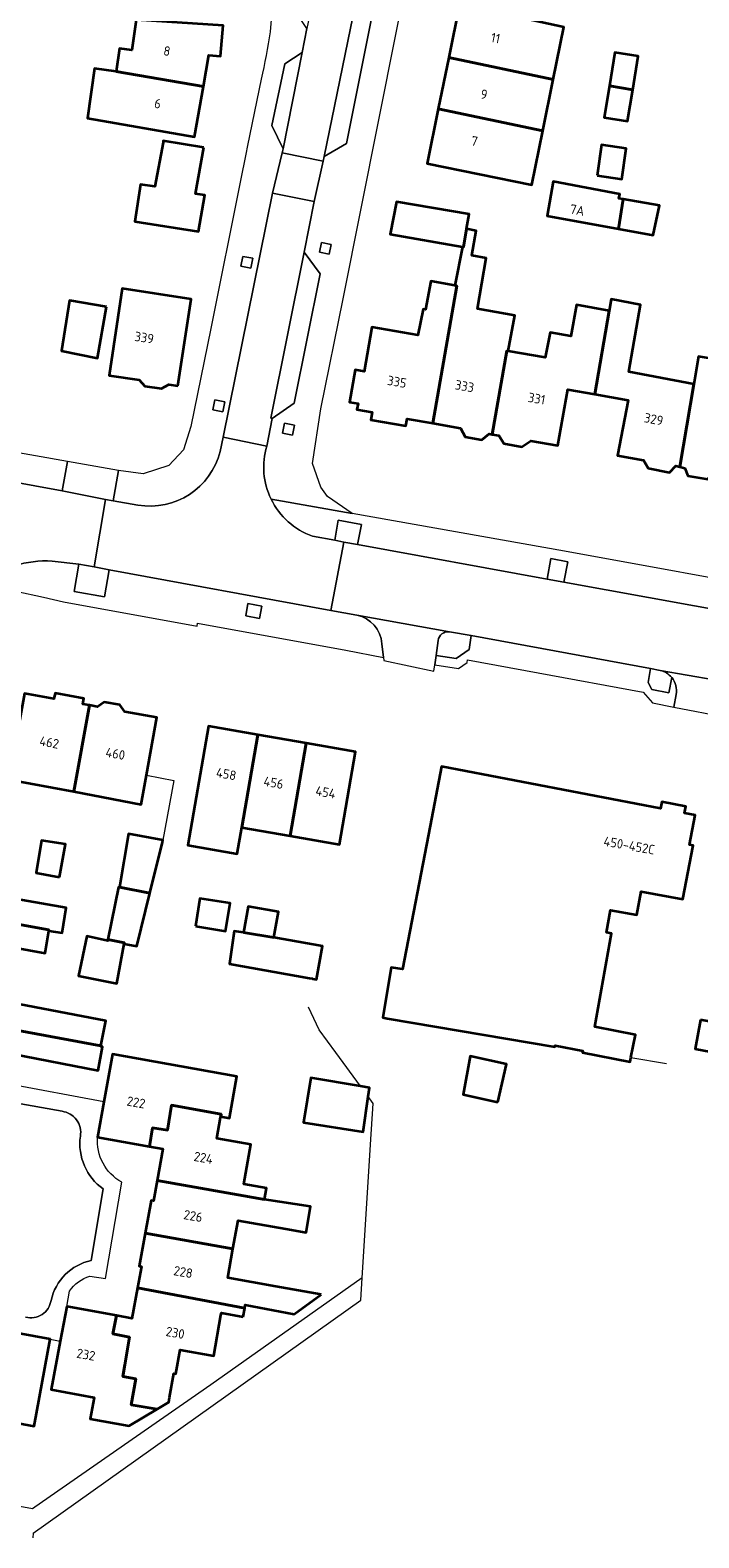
# Model space of a CAD drawing. Extents: x 151587 to 155483, y 462503 to 464608.
# Tile 57 of 236: x 153089 to 153153, y 463255 to 463398. Entities that reach past the tile are written whole.
import ezdxf
from ezdxf.enums import TextEntityAlignment as Align

# ---------------------------------------------------------------- set-up
doc = ezdxf.new("R2010")
doc.units = 0
doc.header["$LTSCALE"] = 0.5
for name, color, linetype, lineweight in [('B-RO-GR-GROENVOORZIENING-GV', 251, 'CONTINUOUS', 18), ('B-RO-IE-TERREINAFSCHEIDING_KUNSTMATIG_HEKWERK-G', 251, 'IE-TERREINAFSCHEIDING-KUNSTMATIG', 18), ('B-RO-IE-TERREINAFSCHEIDING_KUNSTMATIG_MUUR-G', 251, 'IE-TERREINAFSCHEIDING-KUNSTMATIG-DICHT', 18), ('B-RO-OG-BEBOUWING-GV', 6, 'CONTINUOUS', 35), ('B-RO-OG-BEBOUWING-T18', 1, 'CONTINUOUS', 18), ('B-RO-VH-VERHARDING_BETONSTRAATSTEEN-GV', 251, 'CONTINUOUS', 18), ('B-RO-VH-VERHARDING_STRAATBAKSTEEN-GV', 251, 'CONTINUOUS', 18), ('B-RO-VH-VERHARDING_TEGEL-GV', 251, 'CONTINUOUS', 18)]:
    doc.layers.add(name, color=color, linetype=linetype, lineweight=lineweight)
doc.styles.add('NLCS-ISO-M200-T18', font='NLCS-ISO.ttf', dxfattribs={"height": 0.36})
doc.linetypes.add('IE-TERREINAFSCHEIDING-KUNSTMATIG', pattern='A,4,[82,NLCS.SHX,S=0.75,R=90,X=0,Y=0],4,-2', length=10)
doc.linetypes.add('IE-TERREINAFSCHEIDING-KUNSTMATIG-DICHT', pattern='A,8,-1,[82,NLCS.SHX,S=0.75,R=90,X=0,Y=0],-1', length=10)

msp = doc.modelspace()

# ---------------------------------------------------------------- linework, layer by layer
at = {"layer": 'B-RO-GR-GROENVOORZIENING-GV', "flags": 128}
for points in [[(153117.288, 463377.117), (153117.475, 463378.059), (153116.533, 463378.246), (153116.346, 463377.304)], [(153109.802, 463375.791), (153109.988, 463376.733), (153109.046, 463376.92), (153108.86, 463375.978)], [(153107.146, 463362.114), (153107.332, 463363.056), (153106.39, 463363.243), (153106.204, 463362.301)], [(153113.778, 463359.894), (153113.965, 463360.836), (153113.023, 463361.022), (153112.836, 463360.081)], [(153092.355, 463357.39), (153091.852, 463354.586), (153095.973, 463353.775), (153096.702, 463353.648), (153097.2, 463356.517)], [(153118.659, 463349.717), (153119.962, 463349.47), (153120.353, 463351.399), (153118.144, 463351.813), (153117.803, 463349.879)], [(153094.885, 463347.351), (153093.416, 463347.604), (153092.991, 463345.016), (153095.885, 463344.495), (153096.328, 463347.058)], [(153138.043, 463346.171), (153139.636, 463345.899), (153140.017, 463347.839), (153138.389, 463348.135)], [(153109.321, 463342.694), (153110.643, 463342.446), (153110.864, 463343.619), (153109.541, 463343.868)]]:
    msp.add_lwpolyline(points, close=True, dxfattribs=at)
for points in [[(153127.459, 463338.898), (153129.363, 463338.612), (153130.609, 463339.473), (153130.813, 463340.81), (153128.745, 463341.173)], [(153127.663, 463340.335), (153127.459, 463338.898)], [(153148.831, 463337.497), (153147.91, 463337.666), (153147.675, 463336.35), (153148.013, 463335.667), (153149.639, 463335.355), (153149.912, 463336.821)]]:
    msp.add_lwpolyline(points, dxfattribs=at)
at = {"layer": 'B-RO-GR-GROENVOORZIENING-GV'}
for points in [[(153128.745, 463341.173, 0.4229694), (153127.663, 463340.335)], [(153149.912, 463336.821, 0.162371), (153148.831, 463337.497)]]:
    msp.add_lwpolyline(points, format="xyb", dxfattribs=at)
at = {"layer": 'B-RO-IE-TERREINAFSCHEIDING_KUNSTMATIG_HEKWERK-G', "flags": 128}
for points in [[(153116.33, 463303.275), (153115.314, 463305.416)], [(153117.914, 463301.111), (153116.33, 463303.275)], [(153120.262, 463297.906), (153117.914, 463301.111)], [(153146.024, 463300.623), (153149.411, 463300.061)], [(153121.227, 463292.346), (153121.475, 463296.248), (153120.993, 463296.907)], [(153120.546, 463281.639), (153121.227, 463292.346)], [(153120.42, 463279.656), (153120.546, 463281.639)], [(153120.42, 463279.656), (153105.994, 463269.473)], [(153120.285, 463277.536), (153120.42, 463279.656)], [(153089.019, 463257.666), (153000, 463273.989)], [(153105.994, 463269.473), (153089.22, 463257.806)], [(153089.22, 463257.806), (153089.019, 463257.666)]]:
    msp.add_lwpolyline(points, dxfattribs=at)
at = {"layer": 'B-RO-IE-TERREINAFSCHEIDING_KUNSTMATIG_MUUR-G', "flags": 128}
for points in [[(153099.858, 463327.503), (153102.484, 463327.024), (153101.42, 463321.335)], [(153089.058, 463255.343), (153120.285, 463277.536)], [(153089.058, 463255.343), (153089.029, 463254.895)]]:
    msp.add_lwpolyline(points, dxfattribs=at)
at = {"layer": 'B-RO-OG-BEBOUWING-GV', "flags": 128}
for points in [[(153129.704, 463400.898), (153128.67, 463395.861), (153138.622, 463393.772), (153139.633, 463398.733)], [(153096.974, 463394.514), (153105.289, 463393.098), (153105.818, 463396.092), (153106.929, 463395.996), (153107.178, 463398.888), (153098.88, 463399.45), (153098.472, 463396.556), (153097.285, 463396.723)], [(153137.624, 463388.876), (153138.622, 463393.772), (153128.67, 463395.861), (153127.665, 463390.961)], [(153146.199, 463392.788), (153146.725, 463395.973), (153144.51, 463396.339), (153143.986, 463393.165)], [(153105.289, 463393.098), (153096.974, 463394.514), (153094.923, 463394.806), (153094.251, 463390.092), (153104.439, 463388.291)], [(153143.986, 463393.165), (153143.489, 463390.157), (153145.704, 463389.791), (153146.199, 463392.788)], [(153127.665, 463390.961), (153126.599, 463385.769), (153136.573, 463383.722), (153137.624, 463388.876)], [(153105.34, 463387.286), (153101.475, 463387.909), (153101.449, 463387.77), (153100.664, 463383.558), (153099.285, 463383.774), (153098.771, 463380.234), (153104.811, 463379.273), (153105.42, 463382.746), (153104.555, 463382.881)], [(153142.803, 463384.614), (153145.162, 463384.273), (153145.584, 463387.198), (153143.226, 463387.539)], [(153145.289, 463382.366), (153144.876, 463382.439), (153144.984, 463382.844), (153138.633, 463384.034), (153138.038, 463380.791), (153144.834, 463379.536)], [(153129.968, 463377.816), (153130.077, 463377.799), (153130.347, 463379.545), (153130.618, 463380.951), (153123.699, 463382.114), (153123.104, 463379.033)], [(153144.834, 463379.536), (153148.14, 463378.929), (153148.741, 463381.762), (153145.289, 463382.366)], [(153127.152, 463361.03), (153129.784, 463360.57), (153130.245, 463359.745), (153131.827, 463359.444), (153132.532, 463360.021), (153132.82, 463359.97), (153134.217, 463367.93), (153134.346, 463367.907), (153134.967, 463371.274), (153131.4, 463371.924), (153132.238, 463376.761), (153130.86, 463377.005), (153131.293, 463379.356), (153130.347, 463379.545), (153130.077, 463377.799), (153129.968, 463377.816), (153129.265, 463374.14), (153129.445, 463374.108)], [(153129.265, 463374.14), (153126.968, 463374.546), (153126.454, 463371.87), (153126.238, 463371.897), (153125.714, 463369.416), (153121.357, 463370.177), (153120.622, 463365.969), (153119.764, 463366.119), (153119.227, 463363.043), (153120.027, 463362.903), (153119.925, 463362.325), (153121.387, 463362.07), (153121.261, 463361.351), (153124.596, 463360.768), (153124.716, 463361.455), (153127.152, 463361.03), (153129.445, 463374.108)], [(153102.869, 463364.588), (153104.129, 463372.847), (153097.566, 463373.848), (153096.306, 463365.589), (153099.181, 463365.15), (153099.719, 463364.562), (153101.303, 463364.321), (153101.997, 463364.721)], [(153143.962, 463371.747), (153142.585, 463363.788), (153145.76, 463363.239), (153144.757, 463357.969), (153147.219, 463357.501), (153147.679, 463356.735), (153149.709, 463356.353), (153150.294, 463356.958), (153150.676, 463356.873), (153152.024, 463364.758), (153145.827, 463365.935), (153146.933, 463372.31), (153144.156, 463372.843)], [(153156.261, 463355.869), (153157.579, 463363.702), (153157.964, 463365.997), (153158.446, 463368.86), (153159.239, 463373.577), (153157.051, 463374.005), (153155.901, 463366.8), (153152.475, 463367.394), (153152.024, 463364.758), (153150.676, 463356.873), (153151.161, 463356.764), (153151.441, 463356.025), (153153.351, 463355.7), (153153.817, 463356.333)], [(153096.067, 463372.099), (153092.526, 463372.721), (153091.769, 463367.91), (153095.188, 463367.234)], [(153142.585, 463363.788), (153143.962, 463371.747), (153140.833, 463372.304), (153140.319, 463369.304), (153138.346, 463369.656), (153137.847, 463367.296), (153134.346, 463367.907), (153134.217, 463367.93), (153132.82, 463359.97), (153133.457, 463359.858), (153133.917, 463359.092), (153135.648, 463358.794), (153136.502, 463359.344), (153139.078, 463358.894), (153140.011, 463364.233)], [(153086.768, 463327.119), (153092.948, 463325.95), (153094.45, 463334.173), (153093.808, 463334.29), (153093.906, 463334.826), (153091.154, 463335.333), (153091.055, 463334.793), (153088.263, 463335.303)], [(153094.45, 463334.173), (153092.948, 463325.95), (153099.353, 463324.738), (153099.858, 463327.503), (153100.862, 463333.002), (153097.799, 463333.561), (153097.336, 463334.214), (153095.831, 463334.48), (153095.211, 463334.034)], [(153110.469, 463331.363), (153105.768, 463332.175), (153103.808, 463320.856), (153108.515, 463320.041), (153108.945, 463322.535)], [(153115.088, 463330.566), (153110.469, 463331.363), (153108.945, 463322.535), (153113.564, 463321.738)], [(153113.564, 463321.738), (153118.265, 463320.926), (153119.788, 463329.755), (153115.088, 463330.566)], [(153122.818, 463304.363), (153138.772, 463301.641), (153138.807, 463301.785), (153141.458, 463301.276), (153141.427, 463301.114), (153145.946, 463300.228), (153146.024, 463300.623), (153146.45, 463302.798), (153142.591, 463303.555), (153144.182, 463312.443), (153143.713, 463312.527), (153144.095, 463314.662), (153146.601, 463314.204), (153147.008, 463316.43), (153150.96, 463315.723), (153151.945, 463320.819), (153151.603, 463320.885), (153152.146, 463323.719), (153151.148, 463323.911), (153151.268, 463324.538), (153148.982, 463324.978), (153148.861, 463324.349), (153127.971, 463328.356), (153126.887, 463322.701), (153124.268, 463309.048), (153123.199, 463309.199), (153122.405, 463304.433)], [(153091.58, 463317.798), (153092.148, 463320.933), (153089.878, 463321.311), (153089.351, 463318.217)], [(153097.305, 463316.869), (153100.201, 463316.284), (153101.383, 463321.137), (153101.42, 463321.335), (153098.157, 463321.935)], [(153090.562, 463312.697), (153091.823, 463312.5), (153092.228, 463314.879), (153086.233, 463315.929), (153086.254, 463316.055), (153086.701, 463318.773), (153078.883, 463320.227), (153077.924, 463315.074), (153090.581, 463312.805)], [(153100.201, 463316.284), (153097.305, 463316.869), (153097.301, 463316.838), (153097.202, 463316.851), (153096.199, 463311.869), (153097.763, 463311.551), (153097.741, 463311.445), (153098.957, 463311.229)], [(153104.536, 463313.124), (153107.407, 463312.667), (153107.829, 463315.314), (153104.958, 463315.772)], [(153085.083, 463308.735), (153085.514, 463311.351), (153085.527, 463311.432), (153090.201, 463310.582), (153090.562, 463312.697), (153090.581, 463312.805), (153077.924, 463315.074), (153077.642, 463313.56), (153077.421, 463313.601), (153076.815, 463310.245)], [(153112.005, 463312.049), (153112.436, 463314.505), (153109.554, 463315.012), (153109.117, 463312.522)], [(153109.117, 463312.522), (153108.223, 463312.679), (153107.774, 463309.541), (153115.397, 463308.199), (153115.704, 463308.145), (153115.699, 463308.119), (153116.07, 463308.054), (153116.628, 463311.237), (153112.005, 463312.049)], [(153097.741, 463311.445), (153097.763, 463311.551), (153096.199, 463311.869), (153096.174, 463311.743), (153094.174, 463312.203), (153093.389, 463308.419), (153097.036, 463307.678)], [(153084.68, 463306.285), (153085.083, 463308.735), (153076.815, 463310.245), (153076.212, 463306.899), (153076.437, 463306.858), (153076.155, 463305.334), (153095.536, 463301.747), (153095.991, 463304.113)], [(153086.612, 463298.118), (153087.115, 463300.975), (153095.266, 463299.41), (153095.694, 463301.64), (153095.522, 463301.673), (153095.536, 463301.747), (153076.155, 463305.334), (153075.821, 463303.53), (153075.468, 463301.629), (153076.629, 463299.944), (153076.84, 463299.905)], [(153152.671, 463304.212), (153152.15, 463301.452), (153157.456, 463300.45), (153157.977, 463303.21)], [(153100.16, 463292.161), (153100.452, 463293.946), (153101.881, 463293.7), (153102.27, 463296.087), (153106.979, 463295.24), (153106.94, 463295.021), (153107.779, 463294.872), (153108.482, 463298.838), (153096.627, 463300.967), (153095.808, 463296.404), (153095.208, 463293.063)], [(153133.354, 463296.365), (153134.164, 463299.987), (153130.723, 463300.745), (153130.045, 463297.106)], [(153120.993, 463296.907), (153121.117, 463297.761), (153120.262, 463297.906), (153115.542, 463298.704), (153114.817, 463294.441), (153120.503, 463293.541)], [(153111.127, 463287.11), (153111.318, 463288.181), (153109.158, 463288.563), (153109.829, 463292.348), (153106.568, 463292.925), (153106.923, 463294.927), (153106.94, 463295.021), (153106.979, 463295.24), (153102.27, 463296.087), (153101.881, 463293.7), (153100.452, 463293.946), (153100.16, 463292.161), (153101.444, 463291.927), (153100.892, 463288.911)], [(153108.113, 463282.403), (153108.593, 463285.109), (153113.133, 463284.312), (153115.082, 463283.974), (153115.511, 463286.461), (153111.127, 463287.11), (153100.892, 463288.911), (153100.538, 463286.976), (153100.31, 463287.018), (153099.745, 463283.917)], [(153116.502, 463278.074), (153112.196, 463278.837), (153107.625, 463279.647), (153108.113, 463282.403), (153099.745, 463283.917), (153099.17, 463280.757), (153099.392, 463280.717), (153099.021, 463278.691), (153109.229, 463276.764), (153109.285, 463277.08), (153113.954, 463276.179)], [(153109.085, 463275.949), (153109.229, 463276.764), (153099.021, 463278.691), (153098.489, 463275.788), (153097.014, 463276.057), (153096.66, 463274.313), (153098.267, 463274.006), (153097.816, 463271.368), (153097.624, 463270.244), (153098.86, 463270.03), (153098.422, 463267.563), (153100.897, 463267.154), (153101.995, 463267.813), (153102.077, 463268.274), (153102.479, 463270.541), (153102.676, 463270.506), (153103.08, 463272.785), (153106.283, 463272.217), (153106.969, 463276.091), (153107.009, 463276.317)], [(153091.655, 463273.638), (153090.795, 463269.013), (153094.876, 463268.254), (153094.501, 463266.239), (153098.22, 463265.547), (153100.897, 463267.154), (153098.422, 463267.563), (153098.86, 463270.03), (153097.624, 463270.244), (153097.816, 463271.368), (153098.267, 463274.006), (153096.66, 463274.313), (153097.014, 463276.057), (153092.266, 463276.922)], [(153083.14, 463266.635), (153083.242, 463266.617), (153082.928, 463264.902), (153085.26, 463264.476), (153085.573, 463266.191), (153089.183, 463265.531), (153090.697, 463273.813), (153084.429, 463274.959), (153084.388, 463274.735), (153084.61, 463274.695)]]:
    msp.add_lwpolyline(points, close=True, dxfattribs=at)
at = {"layer": 'B-RO-VH-VERHARDING_BETONSTRAATSTEEN-GV', "flags": 128}
for points in [[(153120.032, 463402.223), (153116.786, 463386.425), (153118.938, 463387.652), (153121.38, 463399.897)], [(153112.904, 463387.164), (153114.714, 463396.333), (153113.065, 463395.262), (153111.825, 463389.377)], [(153111.849, 463361.483), (153113.953, 463362.942), (153116.429, 463375.255), (153114.906, 463377.315), (153111.729, 463361.507)]]:
    msp.add_lwpolyline(points, close=True, dxfattribs=at)
for points in [[(153128.745, 463341.173), (153119.919, 463342.751)], [(153122.295, 463340.025), (153122.465, 463338.715), (153122.5, 463338.441), (153127.25, 463337.433), (153127.333, 463338.015)], [(153127.333, 463338.015), (153127.459, 463338.898), (153127.663, 463340.335)]]:
    msp.add_lwpolyline(points, dxfattribs=at)
at = {"layer": 'B-RO-VH-VERHARDING_BETONSTRAATSTEEN-GV'}
for points in [[(153119.919, 463342.751, -0.342195), (153122.295, 463340.025)], [(153127.663, 463340.335, -0.4229694), (153128.745, 463341.173)]]:
    msp.add_lwpolyline(points, format="xyb", dxfattribs=at)
at = {"layer": 'B-RO-VH-VERHARDING_STRAATBAKSTEEN-GV', "flags": 128}
for points in [[(153116.786, 463386.425), (153120.032, 463402.223), (153120.526, 463404.735), (153123.296, 463418.652), (153123.598, 463420.116), (153125.441, 463429.106), (153125.508, 463429.431), (153121.876, 463430.195), (153115.151, 463398.631), (153114.714, 463396.333), (153112.904, 463387.164), (153112.806, 463386.765), (153116.69, 463385.977)], [(153115.862, 463382.134), (153116.69, 463385.977), (153112.806, 463386.765), (153111.864, 463382.929)], [(153111.864, 463382.929), (153107.184, 463359.714), (153111.332, 463358.842), (153111.849, 463361.483), (153111.729, 463361.507), (153114.906, 463377.315), (153115.862, 463382.134)]]:
    msp.add_lwpolyline(points, close=True, dxfattribs=at)
for points in [[(153090.881, 463347.904), (153093.416, 463347.604), (153094.885, 463347.351), (153095.973, 463353.775), (153091.852, 463354.586), (153081.38, 463356.503), (153076.851, 463357.295), (153074.095, 463357.793), (153066.779, 463359.143), (153064.281, 463359.598), (153056.623, 463360.994), (153054.487, 463361.379), (153046.892, 463362.776), (153044.816, 463363.133), (153041.152, 463363.824), (153032.647, 463365.382), (153029.614, 463365.938), (153018.171, 463368.058), (153015.843, 463368.466), (153007.785, 463369.963), (153006.014, 463370.285)], [(153111.332, 463358.842), (153107.184, 463359.714), (153106.878, 463358.336)], [(153099.049, 463353.24), (153096.702, 463353.648), (153095.973, 463353.775), (153094.885, 463347.351)], [(153094.885, 463347.351), (153096.328, 463347.058), (153117.436, 463343.19), (153118.659, 463349.717), (153117.803, 463349.879), (153115.685, 463350.279)], [(153160.145, 463342.193), (153139.636, 463345.899), (153138.043, 463346.171), (153119.962, 463349.47), (153118.659, 463349.717), (153117.436, 463343.19), (153119.919, 463342.751), (153128.745, 463341.173), (153130.813, 463340.81), (153147.91, 463337.666), (153148.831, 463337.497), (153159.122, 463335.691)], [(153159.122, 463335.691), (153148.831, 463337.497)], [(153150.344, 463335.198), (153150.113, 463333.994)], [(153150.113, 463333.994), (153155.09, 463333.047), (153155.175, 463333.339)], [(153091.827, 463295.508), (153077.874, 463297.985)], [(153094.593, 463281.302), (153095.751, 463288.125)]]:
    msp.add_lwpolyline(points, dxfattribs=at)
at = {"layer": 'B-RO-VH-VERHARDING_STRAATBAKSTEEN-GV'}
for points in [[(153111.74, 463353.81, -0.1871959), (153111.332, 463358.842)], [(153106.878, 463358.336, -0.3940125), (153099.049, 463353.24)], [(153115.685, 463350.279, -0.1971523), (153111.74, 463353.81)], [(153084.147, 463345.731, -0.1890066), (153090.881, 463347.904)], [(153148.831, 463337.497, -0.162371), (153149.912, 463336.821)], [(153149.912, 463336.821, -0.2182333), (153150.344, 463335.198)], [(153093.569, 463293.137, 0.4301167), (153091.827, 463295.508)], [(153095.751, 463288.125, -0.2797018), (153093.569, 463293.137)], [(153090.781, 463277.502, -0.2955856), (153094.593, 463281.302)], [(153088.351, 463275.902, 0.4377512), (153090.781, 463277.502)]]:
    msp.add_lwpolyline(points, format="xyb", dxfattribs=at)
at = {"layer": 'B-RO-VH-VERHARDING_TEGEL-GV', "flags": 128}
for points in [[(153125.796, 463430.321), (153125.578, 463429.763), (153125.508, 463429.431), (153125.441, 463429.106), (153126.756, 463426.985), (153125.747, 463421.521), (153123.598, 463420.116), (153123.296, 463418.652), (153124.703, 463416.384), (153122.674, 463406.14), (153120.526, 463404.735), (153120.032, 463402.223), (153121.38, 463399.897), (153118.938, 463387.652), (153116.786, 463386.425), (153116.69, 463385.977), (153115.862, 463382.134), (153114.906, 463377.315), (153116.429, 463375.255), (153113.953, 463362.942), (153111.849, 463361.483), (153111.332, 463358.842)], [(153111.74, 463353.81), (153119.468, 463352.434), (153117.123, 463354.054), (153116.486, 463354.926), (153115.695, 463357.181), (153116.479, 463362.386), (153118.605, 463372.876), (153128.747, 463423.725), (153129.513, 463427.027), (153130.232, 463429.323), (153132.149, 463431.122)], [(153112.904, 463387.164), (153111.825, 463389.377), (153113.065, 463395.262), (153114.714, 463396.333), (153115.151, 463398.631), (153113.9, 463400.455), (153111.839, 463400.65), (153111.667, 463398.289)], [(153110.806, 463393.8), (153109.509, 463387.48), (153109.337, 463386.642), (153108.825, 463384.147), (153105.987, 463370.04), (153104.107, 463360.719), (153103.382, 463358.497), (153101.991, 463357.015), (153099.563, 463356.21), (153097.2, 463356.517), (153096.702, 463353.648), (153099.049, 463353.24)], [(153106.878, 463358.336), (153107.184, 463359.714), (153111.864, 463382.929), (153112.806, 463386.765), (153112.904, 463387.164)], [(153162.018, 463344.789), (153139.7, 463348.833), (153119.468, 463352.434), (153111.74, 463353.81)], [(153115.685, 463350.279), (153117.803, 463349.879), (153118.144, 463351.813), (153120.353, 463351.399), (153119.962, 463349.47), (153138.043, 463346.171), (153138.389, 463348.135), (153140.017, 463347.839), (153139.636, 463345.899), (153160.145, 463342.193), (153161.624, 463341.98)], [(153119.919, 463342.751), (153117.436, 463343.19), (153096.328, 463347.058), (153095.885, 463344.495), (153092.991, 463345.016), (153093.416, 463347.604), (153090.881, 463347.904)], [(153087.43, 463345.024), (153090.05, 463344.46), (153091.966, 463344.036), (153104.69, 463341.693), (153104.743, 463341.988), (153118.875, 463339.414), (153122.465, 463338.715), (153122.295, 463340.025)], [(153149.912, 463336.821), (153149.639, 463335.355), (153148.013, 463335.667), (153147.675, 463336.35), (153147.91, 463337.666), (153130.813, 463340.81), (153130.609, 463339.473), (153129.363, 463338.612), (153127.459, 463338.898)], [(153127.459, 463338.898), (153127.333, 463338.015), (153129.602, 463337.669), (153130.438, 463338.259), (153130.471, 463338.505), (153137.206, 463337.271), (153147.195, 463335.427), (153148.08, 463334.391), (153150.113, 463333.994), (153150.344, 463335.198)], [(153095.208, 463293.063), (153095.808, 463296.404), (153086.612, 463298.118)], [(153077.874, 463297.985), (153091.827, 463295.508)], [(153094.481, 463279.824), (153095.957, 463279.592), (153097.512, 463288.758)], [(153095.751, 463288.125), (153094.593, 463281.302)], [(153043.347, 463287.339), (153043.081, 463285.879), (153042.486, 463282.611), (153043.485, 463282.428), (153049.736, 463281.285), (153049.696, 463281.062), (153055.344, 463280.036), (153061.198, 463278.973), (153063.925, 463278.478), (153063.966, 463278.704), (153067.093, 463278.134), (153070.225, 463277.563), (153070.184, 463277.339), (153072.905, 463276.84), (153078.758, 463275.767), (153084.388, 463274.735), (153084.429, 463274.959), (153090.697, 463273.813), (153091.655, 463273.638), (153092.266, 463276.922), (153092.537, 463278.381)]]:
    msp.add_lwpolyline(points, dxfattribs=at)
at = {"layer": 'B-RO-VH-VERHARDING_TEGEL-GV'}
for points in [[(153111.667, 463398.289, -0.0122708), (153110.806, 463393.8)], [(153111.332, 463358.842, 0.1871959), (153111.74, 463353.81)], [(153099.049, 463353.24, 0.3940125), (153106.878, 463358.336)], [(153111.74, 463353.81, 0.1971523), (153115.685, 463350.279)], [(153090.881, 463347.904, 0.1890066), (153084.147, 463345.731)], [(153122.295, 463340.025, 0.342195), (153119.919, 463342.751)], [(153150.344, 463335.198, 0.2182333), (153149.912, 463336.821)], [(153091.827, 463295.508, -0.4301167), (153093.569, 463293.137)], [(153093.569, 463293.137, 0.2797018), (153095.751, 463288.125)], [(153097.512, 463288.758, -0.2936621), (153095.208, 463293.063)], [(153094.593, 463281.302, 0.2955856), (153090.781, 463277.502)], [(153092.537, 463278.381, -0.1609258), (153094.481, 463279.824)], [(153090.781, 463277.502, -0.4377512), (153088.351, 463275.902)]]:
    msp.add_lwpolyline(points, format="xyb", dxfattribs=at)
at = {"layer": 'B-RO-VH-VERHARDING_TEGEL-GV', "flags": 128}
for points in [[(153117.288, 463377.117), (153116.346, 463377.304), (153116.533, 463378.246), (153117.475, 463378.059)], [(153109.802, 463375.791), (153108.86, 463375.978), (153109.046, 463376.92), (153109.988, 463376.733)], [(153092.355, 463357.39), (153074.005, 463360.629), (153049.262, 463365.161), (153041.653, 463366.555), (153041.152, 463363.824), (153044.816, 463363.133), (153045.146, 463365.054), (153047.222, 463364.697), (153046.892, 463362.776), (153054.487, 463361.379), (153054.833, 463363.298), (153056.969, 463362.913), (153056.623, 463360.994), (153064.281, 463359.598), (153064.631, 463361.517), (153067.128, 463361.062), (153066.779, 463359.143), (153074.095, 463357.793), (153074.441, 463359.745), (153077.23, 463359.233), (153076.851, 463357.295), (153081.38, 463356.503), (153091.852, 463354.586)], [(153107.146, 463362.114), (153106.204, 463362.301), (153106.39, 463363.243), (153107.332, 463363.056)], [(153113.778, 463359.894), (153112.836, 463360.081), (153113.023, 463361.022), (153113.965, 463360.836)], [(153109.321, 463342.694), (153109.541, 463343.868), (153110.864, 463343.619), (153110.643, 463342.446)]]:
    msp.add_lwpolyline(points, close=True, dxfattribs=at)

# ---------------------------------------------------------------- texts
at = {"layer": 'B-RO-OG-BEBOUWING-T18', "style": 'NLCS-ISO-M200-T18'}
for s, rotation, p in [('11', 348.4, (153133.132, 463397.704)), ('8', 350, (153101.823, 463396.469)), ('9', 348.4, (153132.033, 463392.347)), ('6', 350, (153100.938, 463391.466)), ('7', 348.4, (153131.119, 463387.897)), ('7A', 349.5, (153140.92, 463381.33)), ('339', 351.5, (153099.66, 463369.185)), ('335', 350.1, (153123.735, 463364.979)), ('333', 350.1, (153130.181, 463364.561)), ('331', 350.1, (153137.051, 463363.374)), ('329', 349.2, (153148.201, 463361.413)), ('462', 349.6, (153090.61, 463330.635)), ('460', 349.6, (153096.908, 463329.563)), ('458', 349.6, (153107.473, 463327.627)), ('456', 349.6, (153111.983, 463326.8)), ('454', 349.6, (153116.944, 463325.891)), ('450-452C', 349.9, (153145.869, 463320.826)), ('222', 349.9, (153098.882, 463296.361)), ('224', 349.9, (153105.297, 463291.086)), ('226', 350, (153104.315, 463285.545)), ('228', 349.9, (153103.369, 463280.209)), ('230', 350, (153102.611, 463274.419)), ('232', 350, (153094.103, 463272.347))]:
    msp.add_text(s, height=0.9, rotation=rotation, dxfattribs=at).set_placement(p, align=Align.MIDDLE)

doc.saveas('drawing.dxf')
